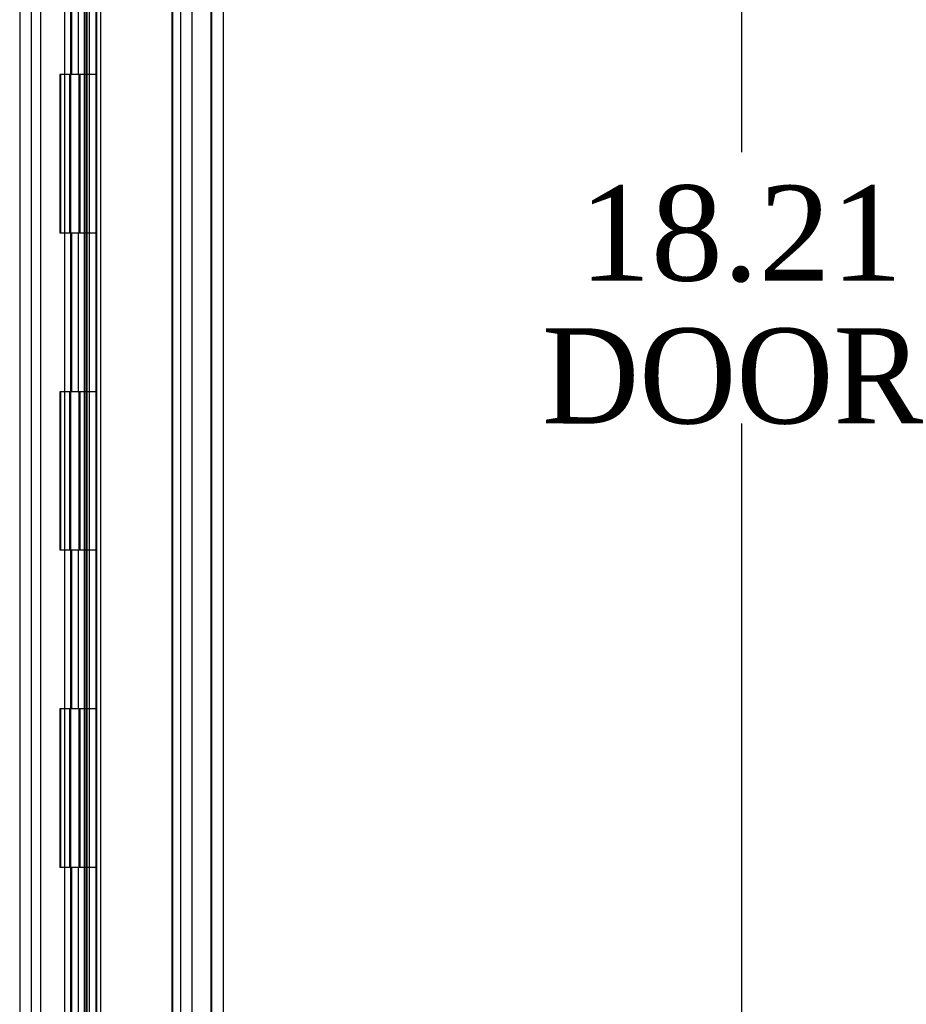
# Model space of a CAD drawing. Header units: inches. Extents: x 0 to 120, y -1 to 80.
# Tile 19 of 64: x 11.92 to 17.51, y 34.4 to 40.61. Entities that reach past the tile are written whole.
import ezdxf
from ezdxf.enums import TextEntityAlignment as Align
from ezdxf.lldxf.tags import DXFTag

# ---------------------------------------------------------------- set-up
doc = ezdxf.new("R2010")
doc.units = ezdxf.units.IN
doc.header["$MEASUREMENT"] = 0
for name, color, linetype in [('COM55380', 7, 'Continuous'), ('COM55430', 7, 'Continuous'), ('COM55516', 7, 'Continuous'), ('COM70220', 7, 'Continuous'), ('Default', 7, 'Continuous')]:
    doc.layers.add(name, color=color, linetype=linetype)
doc.styles.add('SEACAD_Times_New_Roman', font='times.ttf')
tags = doc.linetypes.add('HIDDEN2', pattern=[0.1875, 0.125, -0.0625]).pattern_tags.tags
tags[6:7] = [DXFTag(74, 4), DXFTag(75, 0), DXFTag(340, '0'), DXFTag(46, 0.0), DXFTag(50, 0.0), DXFTag(44, 0.0), DXFTag(45, 0.0)]
tags[4:5] = [DXFTag(74, 4), DXFTag(75, 0), DXFTag(340, '0'), DXFTag(46, 0.0), DXFTag(50, 0.0), DXFTag(44, 0.0), DXFTag(45, 0.0)]
doc.dimstyles.new('HAMMOND_(STH_-_120x80)', dxfattribs={"dimtxt": 0.6, "dimasz": 0.75, "dimexe": 0.3, "dimexo": 0.3, "dimgap": 0.15, "dimtad": 0, "dimtih": 1, "dimtoh": 1, "dimzin": 0, "dimdsep": 46, "dimtxsty": 'SEACAD_Times_New_Roman', "dimblk1": '_SE_FILLED', "dimblk2": '_SE_FILLED', "dimsah": 1, "dimcen": 0.3, "dimadec": 0, "dimazin": 0, "dimtfac": 0.8, "dimtofl": 0, "dimtmove": 1, "dimatfit": 3, "dimfxl": 1, "dimtolj": 1, "dimtzin": 0, "dimarcsym": 0})

# ---------------------------------------------------------------- blocks, each defined once
blk = doc.blocks.new('SE5')
at = {"layer": 'COM55380', "color": 7, "linetype": 'HIDDEN2'}
for p, q in [((11.9205, 49.1073), (11.9205, 29.4175)), ((12.9335, 47.9757), (12.9335, 30.5492)), ((13.0055, 47.9757), (13.0055, 30.5492))]:
    blk.add_line(p, q, dxfattribs=at)
at = {"layer": 'COM55380', "color": 7, "linetype": 'Continuous'}
blk.add_line((11.9925, 49.1073), (11.9925, 29.4175), dxfattribs=at)
at = {"layer": 'COM55430', "color": 7, "linetype": 'HIDDEN2'}
for p, q in [((13.1305, 48.2569), (13.1305, 30.2679)), ((12.3275, 47.3895), (12.3275, 31.1354)), ((12.3995, 47.3895), (12.3995, 31.1354)), ((12.3591, 47.2097), (12.3591, 31.3151)), ((12.43, 41.7399), (12.43, 31.3151))]:
    blk.add_line(p, q, dxfattribs=at)
at = {"layer": 'COM55430', "color": 7, "linetype": 'Continuous'}
blk.add_line((13.2025, 48.2569), (13.2025, 30.2679), dxfattribs=at)
at = {"layer": 'COM55516', "color": 7, "linetype": 'HIDDEN2'}
for p, q in [((12.0545, 31.2624), (12.0545, 47.2624)), ((12.2405, 47.2624), (12.2405, 31.2624)), ((12.3405, 31.2624), (12.3405, 47.2624)), ((12.8855, 31.2624), (12.8855, 47.2624)), ((12.2491, 40.2624), (12.2491, 41.2624)), ((12.2905, 40.2624), (12.2905, 41.2624)), ((12.3455, 40.2624), (12.3455, 41.2624)), ((12.2041, 40.2624), (12.1735, 40.2624)), ((12.1735, 40.2624), (12.1735, 39.2624)), ((12.2041, 40.2624), (12.1735, 40.2624)), ((12.1735, 40.2624), (12.1735, 39.2624)), ((12.1786, 40.2624), (12.1786, 39.2624)), ((12.2355, 40.2624), (12.2355, 39.2624)), ((12.2955, 39.2624), (12.2955, 40.2624)), ((12.3011, 39.2624), (12.3011, 40.2624)), ((12.3455, 39.2624), (12.3455, 40.2624)), ((12.2041, 39.2624), (12.1735, 39.2624)), ((12.2041, 39.2624), (12.1735, 39.2624)), ((12.2491, 38.2624), (12.2491, 39.2624)), ((12.2905, 38.2624), (12.2905, 39.2624)), ((12.3455, 38.2624), (12.3455, 39.2624)), ((12.2041, 38.2624), (12.1735, 38.2624)), ((12.1735, 38.2624), (12.1735, 37.2624)), ((12.2041, 38.2624), (12.1735, 38.2624)), ((12.1735, 38.2624), (12.1735, 37.2624)), ((12.1786, 38.2624), (12.1786, 37.2624)), ((12.2355, 38.2624), (12.2355, 37.2624)), ((12.2955, 37.2624), (12.2955, 38.2624)), ((12.3011, 37.2624), (12.3011, 38.2624)), ((12.3455, 37.2624), (12.3455, 38.2624)), ((12.2041, 37.2624), (12.1735, 37.2624)), ((12.2041, 37.2624), (12.1735, 37.2624)), ((12.2491, 36.2624), (12.2491, 37.2624)), ((12.2905, 36.2624), (12.2905, 37.2624)), ((12.3455, 36.2624), (12.3455, 37.2624)), ((12.2041, 36.2624), (12.1735, 36.2624)), ((12.1735, 36.2624), (12.1735, 35.2624)), ((12.2041, 36.2624), (12.1735, 36.2624)), ((12.1735, 36.2624), (12.1735, 35.2624)), ((12.1786, 36.2624), (12.1786, 35.2624)), ((12.2355, 36.2624), (12.2355, 35.2624)), ((12.2955, 35.2624), (12.2955, 36.2624)), ((12.3011, 35.2624), (12.3011, 36.2624)), ((12.3455, 35.2624), (12.3455, 36.2624)), ((12.2041, 35.2624), (12.1735, 35.2624)), ((12.2041, 35.2624), (12.1735, 35.2624)), ((12.2491, 34.2624), (12.2491, 35.2624)), ((12.2905, 34.2624), (12.2905, 35.2624)), ((12.3455, 34.2624), (12.3455, 35.2624))]:
    blk.add_line(p, q, dxfattribs=at)
at = {"layer": 'COM55516', "color": 7, "linetype": 'Continuous'}
for p, q in [((12.2041, 40.2624), (12.2041, 41.2624)), ((12.4075, 40.2624), (12.4075, 41.2624)), ((12.4075, 40.2624), (12.2041, 40.2624)), ((12.2041, 39.2624), (12.2041, 40.2624)), ((12.4075, 40.2624), (12.2041, 40.2624)), ((12.4075, 39.2624), (12.4075, 40.2624)), ((12.4075, 39.2624), (12.2041, 39.2624)), ((12.4075, 39.2624), (12.2041, 39.2624)), ((12.2041, 38.2624), (12.2041, 39.2624)), ((12.4075, 38.2624), (12.4075, 39.2624)), ((12.4075, 38.2624), (12.2041, 38.2624)), ((12.2041, 37.2624), (12.2041, 38.2624)), ((12.4075, 38.2624), (12.2041, 38.2624)), ((12.4075, 37.2624), (12.4075, 38.2624)), ((12.4075, 37.2624), (12.2041, 37.2624)), ((12.4075, 37.2624), (12.2041, 37.2624)), ((12.2041, 36.2624), (12.2041, 37.2624)), ((12.4075, 36.2624), (12.4075, 37.2624)), ((12.4075, 36.2624), (12.2041, 36.2624)), ((12.2041, 35.2624), (12.2041, 36.2624)), ((12.4075, 36.2624), (12.2041, 36.2624)), ((12.4075, 35.2624), (12.4075, 36.2624)), ((12.4075, 35.2624), (12.2041, 35.2624)), ((12.4075, 35.2624), (12.2041, 35.2624)), ((12.2041, 34.2624), (12.2041, 35.2624)), ((12.4075, 34.2624), (12.4075, 35.2624))]:
    blk.add_line(p, q, dxfattribs=at)
at = {"layer": 'COM70220', "color": 7, "linetype": 'HIDDEN2'}
for p, q in [((12.8805, 47.7474), (12.8805, 30.7774)), ((13.1265, 47.7474), (13.1265, 30.7774)), ((13.1285, 47.7474), (13.1285, 30.7774)), ((13.1295, 47.7474), (13.1295, 30.7774))]:
    blk.add_line(p, q, dxfattribs=at)
blk = doc.blocks.new('DMBLK376')
at = {"layer": 'Default', "linetype": 'Continuous'}
for points in [[(16.5959, 47.6149), (16.4709, 48.3649), (16.3459, 47.6149)], [(16.5959, 30.9099), (16.3459, 30.9099), (16.4709, 30.1599)]]:
    blk.add_hatch(color=7, dxfattribs=at).paths.add_polyline_path(points)
at = {"layer": 'Default', "color": 7, "linetype": 'Continuous'}
for p, q in [((13.3945, 48.3649), (16.7709, 48.3649)), ((16.4709, 48.3649), (16.4709, 39.7724)), ((16.4709, 38.0624), (16.4709, 30.1599)), ((13.3945, 30.1599), (16.7709, 30.1599))]:
    blk.add_line(p, q, dxfattribs=at)
at = {"layer": 'Default', "color": 7, "linetype": 'Continuous', "style": 'SEACAD_Times_New_Roman'}
for s, p in [('18.21', (15.4472, 39.5624)), ('DOOR', (15.2126, 38.6624))]:
    blk.add_text(s, height=0.6, dxfattribs=at).set_placement(p, align=Align.TOP_LEFT)
blk = doc.blocks.new('_SE_FILLED')
at = {"color": 0}
blk.add_line((0, 0), (-1, 0), dxfattribs=at)
blk.add_solid([(0, 0), (-1, -0.1665), (-1, 0.1665), (0, 0)], dxfattribs=at)

msp = doc.modelspace()

# ---------------------------------------------------------------- block references
at = {"layer": 'Default'}
msp.add_blockref('SE5', (0, 0), dxfattribs=at)

# ---------------------------------------------------------------- dimensions: what is measured, and where the dimension line sits
at = {"layer": 'Default', "color": 7, "linetype": 'Continuous'}
dim = msp.add_linear_dim(base=(16.470870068, 48.3649147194), p1=(13.094510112, 48.3649147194), p2=(13.094510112, 30.1599147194), angle=270, text='\\A1;<>\\PDOOR', dimstyle='HAMMOND_(STH_-_120x80)', override={"dimtmove": 0}, dxfattribs=at)
dim.commit()
dim.dimension.update_dxf_attribs({"geometry": 'DMBLK376', "text_midpoint": (16.470870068, 39.262414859), "dimtype": 161})

doc.saveas('drawing.dxf')
